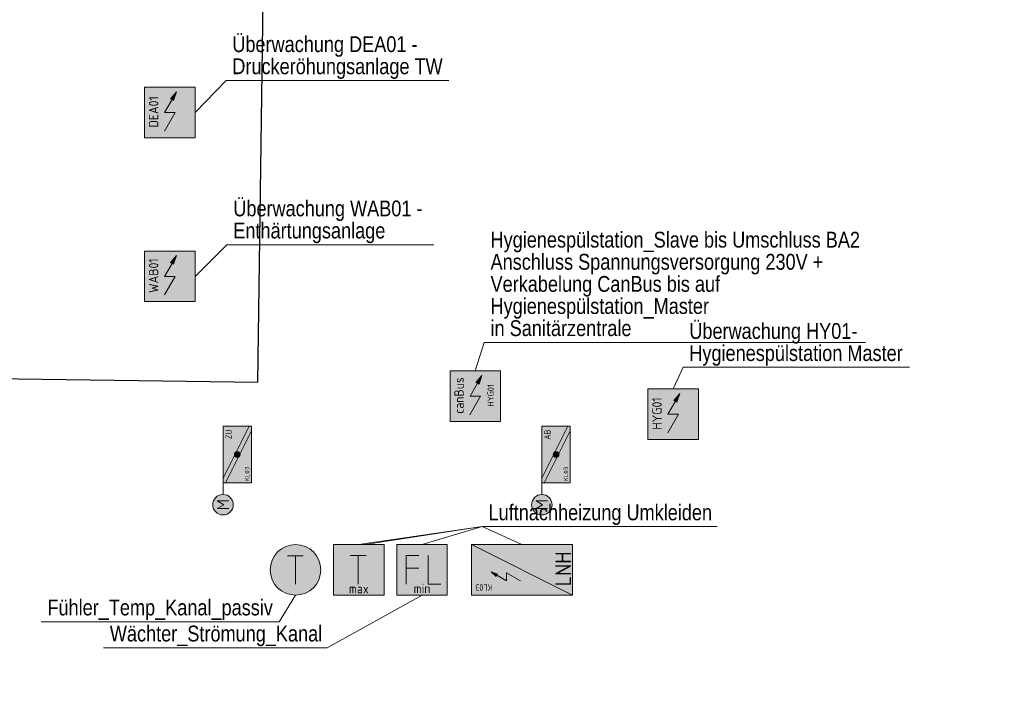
# Model space of a CAD drawing. Header units: metres. Extents: x -13.3 to 22.4, y -10.6 to 32.8.
# Tile 9 of 10: x 0.7 to 8.5, y 22.2 to 27.6. Entities that reach past the tile are written whole.
import ezdxf
from ezdxf.enums import TextEntityAlignment as Align

# ---------------------------------------------------------------- set-up
doc = ezdxf.new("R2010")
doc.units = ezdxf.units.M
doc.header["$MEASUREMENT"] = 0
doc.layers.add('INTERN_Bemerkung', color=6, linetype='Continuous', lineweight=30, plot=False)
for name, color, linetype, lineweight in [('TRI_CONNPTS', 7, 'Continuous', 0), ('TRI_H3D', 7, 'Continuous', 0), ('ZWP_480_SYM_E0', 5, 'Continuous', 13), ('ZWP_480_SYM_E0_2D', 7, 'Continuous', 0), ('ZWP_480_SYM_E0_3D', 7, 'Continuous', 0), ('ZWP_480_SYM_SCHWARZ', 7, 'Continuous', 13), ('ZWP_480_TEXT_1_50_TOP', 7, 'Continuous', 0)]:
    doc.layers.add(name, color=color, linetype=linetype, lineweight=lineweight)
doc.layers.get('TRI_CONNPTS').off()
doc.layers.get('TRI_H3D').off()
doc.styles.add('ip000', font='isocp.shx')
doc.styles.add('Style-isocp', font='isocp.shx')
doc.styles.add('ZWP_1 200', font='ARIALN.TTF', dxfattribs={"height": 0.5})
doc.styles.add('ZWP_1 50', font='ARIALN.TTF', dxfattribs={"height": 0.125})

# ---------------------------------------------------------------- blocks, each defined once
blk = doc.blocks.new('ZWP_480_Luftnachheizer_elektrisch_1')
at = {"lineweight": 13, "extrusion": (0, 0, -1)}
blk.add_hatch(color=5, dxfattribs=at).paths.add_polyline_path([(0.03345829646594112, 0.1924991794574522), (0.01618653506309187, 0.2443067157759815), (0.05210038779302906, 0.2031663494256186), (0.0427793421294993, 0.1978327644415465)])
at = {"color": 5, "lineweight": 13}
for p, q in [((0.1999999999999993, 0.4000000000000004), (-0.2000000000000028, -0.4000000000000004)), ((-0.08678236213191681, 0.120932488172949), (-0.04277934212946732, 0.1978327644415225)), ((-0.08733706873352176, 0.01069564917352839), (-0.02425857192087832, 0.120932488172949)), ((-0.08678236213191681, 0.120932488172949), (-0.02425857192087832, 0.120932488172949))]:
    blk.add_line(p, q, dxfattribs=at)
at = {"color": 5, "lineweight": 13, "flags": 128}
for points in [[(-0.2000000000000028, 0.4000000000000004), (0.1999999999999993, 0.4000000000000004), (0.1999999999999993, -0.4000000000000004), (-0.2000000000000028, -0.4000000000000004)], [(-0.05210038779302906, 0.2031663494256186), (-0.01618653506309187, 0.2443067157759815), (-0.03345829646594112, 0.1924991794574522), (-0.0427793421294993, 0.1978327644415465)]]:
    blk.add_lwpolyline(points, close=True, dxfattribs=at)
at = {"color": 254, "lineweight": 13, "extrusion": (0, 0, -1)}
blk.add_solid([(0.2000000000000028, 0.4000000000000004), (-0.1999999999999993, 0.4000000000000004), (0.2000000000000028, -0.4000000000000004), (-0.1999999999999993, -0.4000000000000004)], dxfattribs=at)
at = {"insert": (-0.1646288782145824, 0.3690726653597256), "char_height": 0.18, "attachment_point": 3, "rotation": 89.99999999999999, "style": 'ZWP_1 200'}
blk.add_mtext('\\Fisocp;\\Q0;\\H0.277778x;KL03', dxfattribs=at)
at = {"insert": (0.008050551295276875, -0.3266298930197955), "char_height": 0.125, "attachment_point": 5, "style": 'ZWP_1 200'}
blk.add_mtext('\\Fisocp;\\Q0;LNH', dxfattribs=at)
blk = doc.blocks.new('ZWP_480_Luftnachheizer_elektrisch')
at = {"layer": 'ZWP_480_SYM_E0_2D', "rotation": 90}
blk.add_blockref('ZWP_480_Luftnachheizer_elektrisch_1', (0, 0), dxfattribs=at)
blk = doc.blocks.new('*U45')
at = {"color": 5, "linetype": 'Continuous', "lineweight": 13}
blk.add_line((-0.05004683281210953, 0.01250410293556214), (0.04995316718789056, 0.01250410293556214), dxfattribs=at)
at = {"color": 5, "linetype": 'Continuous', "lineweight": 13, "flags": 128}
blk.add_lwpolyline([(-0.05004683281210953, -0.1124958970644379), (-0.05004683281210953, 0.1125041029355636), (0.04995316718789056, 0.1125041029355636)], dxfattribs=at)
blk = doc.blocks.new('ZWP_480_Waechter_Strömung_1')
at = {"color": 5, "lineweight": 13, "flags": 128}
blk.add_lwpolyline([(-0.2000000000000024, 0.2000357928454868), (0.2000000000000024, 0.2000357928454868), (0.2000000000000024, -0.1999642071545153), (-0.2000000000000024, -0.1999642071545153)], close=True, dxfattribs=at)
at = {"color": 5, "linetype": 'Continuous', "lineweight": 13, "flags": 128}
blk.add_lwpolyline([(0.04940316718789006, 0.1124541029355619), (0.04940316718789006, -0.1125458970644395), (0.1494031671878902, -0.1125458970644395)], dxfattribs=at)
at = {"color": 254, "lineweight": 13, "extrusion": (0, 0, -1)}
blk.add_solid([(0.2000000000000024, 0.2000357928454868), (-0.2000000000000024, 0.2000357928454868), (0.2000000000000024, -0.1999642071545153), (-0.2000000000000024, -0.1999642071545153)], dxfattribs=at)
at = {"color": 5, "linetype": 'Continuous', "lineweight": 13}
blk.add_blockref('*U45', (-0.07555000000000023, -5.000000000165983e-05), dxfattribs=at)
at = {"color": 7, "linetype": 'Continuous', "style": 'Style-isocp'}
blk.add_text('min', height=0.075, dxfattribs=at).set_placement((0, -0.1097619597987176), align=Align.TOP_CENTER)
blk = doc.blocks.new('ZWP_480_Waechter_Strömung')
at = {"layer": 'ZWP_480_SYM_E0', "color": 5, "lineweight": 13}
blk.add_blockref('ZWP_480_Waechter_Strömung_1', (0, 0), dxfattribs=at)
blk = doc.blocks.new('_T3D___5')
at = {"layer": 'ZWP_480_TEXT_1_50_TOP', "linetype": 'Continuous'}
for p, q in [((4.37723943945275, 23.57621745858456, -0.7329906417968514), (6.234478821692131, 23.57621745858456, -0.7329906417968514)), ((4.377239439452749, 23.57621745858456, -0.7329906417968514), (4.691245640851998, 23.43403923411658, -0.7329906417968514))]:
    blk.add_line(p, q, dxfattribs=at)
at = {"layer": 'ZWP_480_TEXT_1_50_TOP', "linetype": 'Continuous', "style": 'ZWP_1 50'}
blk.add_text('Luftnachheizung Umkleiden', height=0.125, dxfattribs=at).set_placement((4.427239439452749, 23.75121745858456, -0.7329906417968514), align=Align.TOP_LEFT)
blk = doc.blocks.new('_T3D___6')
at = {"layer": 'ZWP_480_TEXT_1_50_TOP', "linetype": 'Continuous'}
for q in [(3.901358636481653, 23.43403923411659, -0.7329906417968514), (6.234478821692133, 23.57621745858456, -0.7329906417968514)]:
    blk.add_line((4.37723943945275, 23.57621745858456, -0.7329906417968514), q, dxfattribs=at)
at = {"layer": 'ZWP_480_TEXT_1_50_TOP', "linetype": 'Continuous', "style": 'ZWP_1 50'}
blk.add_text('Luftnachheizung Umkleiden', height=0.125, dxfattribs=at).set_placement((4.42723943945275, 23.75121745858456, -0.7329906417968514), align=Align.TOP_LEFT)
blk = doc.blocks.new('_T3D___7')
at = {"layer": 'ZWP_480_TEXT_1_50_TOP', "linetype": 'Continuous'}
for q in [(3.451354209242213, 23.43401548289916, -0.7329899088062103), (6.234474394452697, 23.57619370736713, -0.7329899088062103)]:
    blk.add_line((4.377235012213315, 23.57619370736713, -0.7329899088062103), q, dxfattribs=at)
at = {"layer": 'ZWP_480_TEXT_1_50_TOP', "linetype": 'Continuous', "style": 'ZWP_1 50'}
blk.add_text('Luftnachheizung Umkleiden', height=0.125, dxfattribs=at).set_placement((4.427235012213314, 23.75119370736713, -0.7329899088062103), align=Align.TOP_LEFT)
blk = doc.blocks.new('_T3D___8')
at = {"layer": 'ZWP_480_TEXT_1_50_TOP', "linetype": 'Continuous'}
for q in [(3.357086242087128, 23.19652705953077, -0.7256607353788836), (6.190206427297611, 23.33870528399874, -0.7256607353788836)]:
    blk.add_line((4.332967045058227, 23.33870528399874, -0.7256607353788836), q, dxfattribs=at)
at = {"layer": 'ZWP_480_TEXT_1_50_TOP', "linetype": 'Continuous', "style": 'ZWP_1 50'}
blk.add_text('Luftnachheizung Umkleiden', height=0.125, dxfattribs=at).set_placement((4.382967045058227, 23.51370528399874, -0.7256607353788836), align=Align.TOP_LEFT)
blk = doc.blocks.new('ZWP_480_Autarke_Anlage_klein_1')
at = {"lineweight": 13, "extrusion": (0, 0, -1)}
blk.add_hatch(color=5, dxfattribs=at).paths.add_polyline_path([(-0.02941622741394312, -0.1045777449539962), (-0.05244524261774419, -0.03550102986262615), (-0.004560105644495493, -0.09035485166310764), (-0.01698816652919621, -0.09746629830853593)])
at = {"color": 5, "lineweight": 13}
for p, q in [((-0.0416825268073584, -0.2000000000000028), (0.0169881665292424, -0.0974662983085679)), ((-0.04242213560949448, -0.3469824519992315), (0.04168252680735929, -0.2000000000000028)), ((-0.0416825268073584, -0.2000000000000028), (0.04168252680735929, -0.2000000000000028))]:
    blk.add_line(p, q, dxfattribs=at)
at = {"color": 5, "lineweight": 13, "flags": 128}
for points in [[(-0.2000000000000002, -0.4000000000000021), (-0.2000000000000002, 0), (0.2000000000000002, 0), (0.2000000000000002, -0.4000000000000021)], [(0.004560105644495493, -0.09035485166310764), (0.05244524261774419, -0.03550102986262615), (0.02941622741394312, -0.1045777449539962), (0.01698816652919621, -0.09746629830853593)]]:
    blk.add_lwpolyline(points, close=True, dxfattribs=at)
at = {"color": 254, "lineweight": 13, "extrusion": (0, 0, -1)}
blk.add_solid([(0.2000000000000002, -0.4000000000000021), (0.2000000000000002, 0), (-0.2000000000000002, -0.4000000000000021), (-0.2000000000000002, 0)], dxfattribs=at)
at = {"attachment_point": 5, "rotation": 89.99999999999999, "style": 'ZWP_1 200'}
for s, insert, char_height in [('\\Fisocp;\\Q0;\\H0.5x;canBus', (-0.1283730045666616, -0.1943750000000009), 0.15), ('\\Fisocp;\\Q0;\\H0.277778x;HYG01', (0.1213845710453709, -0.1932500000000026), 0.18)]:
    blk.add_mtext(s, dxfattribs=dict(at, insert=insert, char_height=char_height))
blk = doc.blocks.new('ZWP_480_Autarke_Anlage_klein')
at = {"layer": 'ZWP_480_SYM_E0_2D', "color": 5, "lineweight": 13}
blk.add_blockref('ZWP_480_Autarke_Anlage_klein_1', (0, 0), dxfattribs=at)
blk = doc.blocks.new('_T3D___13')
at = {"layer": 'ZWP_480_TEXT_1_50_TOP', "linetype": 'Continuous'}
for p, q in [((4.39310578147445, 25.0335966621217, 4.01), (4.322652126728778, 24.80768879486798, 4.01)), ((4.393105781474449, 25.0335966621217, 4.01), (7.406522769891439, 25.0335966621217, 4.01))]:
    blk.add_line(p, q, dxfattribs=at)
at = {"layer": 'ZWP_480_TEXT_1_50_TOP', "linetype": 'Continuous', "style": 'ZWP_1 50'}
for s, p in [('Hygienespülstation_Slave bis Umschluss BA2', (4.44310578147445, 25.9085966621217, 4.01)), ('Anschluss Spannungsversorgung 230V +', (4.44310578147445, 25.7335966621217, 4.01)), ('Verkabelung CanBus bis auf', (4.44310578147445, 25.5585966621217, 4.01)), ('Hygienespülstation_Master ', (4.44310578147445, 25.3835966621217, 4.01)), ('in Sanitärzentrale', (4.44310578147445, 25.2085966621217, 4.01))]:
    blk.add_text(s, height=0.125, dxfattribs=at).set_placement(p, align=Align.TOP_LEFT)
blk = doc.blocks.new('_T3D___34')
at = {"layer": 'ZWP_480_TEXT_1_50_TOP', "linetype": 'Continuous'}
for p, q in [((1.830984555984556, -0.1750000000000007), (1.961729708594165, 0.03500000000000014)), ((-0.05000000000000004, -0.1750000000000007), (1.830984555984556, -0.1750000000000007))]:
    blk.add_line(p, q, dxfattribs=at)
at = {"layer": 'ZWP_480_TEXT_1_50_TOP', "linetype": 'Continuous', "style": 'ZWP_1 50'}
blk.add_text('Fühler_Temp_Kanal_passiv', height=0.125, dxfattribs=at).set_placement((0, 0), align=Align.TOP_LEFT)
blk = doc.blocks.new('_T3D___35')
at = {"layer": 'ZWP_480_TEXT_1_50_TOP', "linetype": 'Continuous'}
for p, q in [((3.152194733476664, 22.61759603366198, -0.8329898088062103), (3.90135720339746, 23.03401644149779, -0.8329898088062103)), ((1.383082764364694, 22.61759603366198, -0.8329898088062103), (3.152194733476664, 22.61759603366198, -0.8329898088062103))]:
    blk.add_line(p, q, dxfattribs=at)
at = {"layer": 'ZWP_480_TEXT_1_50_TOP', "linetype": 'Continuous', "style": 'ZWP_1 50'}
blk.add_text('Wächter_Strömung_Kanal', height=0.125, dxfattribs=at).set_placement((1.433082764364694, 22.79259603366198, -0.8329898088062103), align=Align.TOP_LEFT)
blk = doc.blocks.new('ZWP_480_Autarke_Anlage_1_4')
at = {"lineweight": 13, "extrusion": (0, 0, -1)}
blk.add_hatch(color=256, dxfattribs=at).paths.add_polyline_path([(-0.02941622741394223, -0.1045777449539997), (-0.0524452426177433, -0.03550102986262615), (-0.004560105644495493, -0.09035485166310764), (-0.01698816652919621, -0.09746629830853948)])
at = {"lineweight": 13}
for p, q in [((-0.0416825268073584, -0.2000000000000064), (0.01698816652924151, -0.0974662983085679)), ((-0.04242213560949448, -0.3469824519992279), (0.04168252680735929, -0.2000000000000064)), ((-0.0416825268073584, -0.2000000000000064), (0.04168252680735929, -0.2000000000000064))]:
    blk.add_line(p, q, dxfattribs=at)
at = {"lineweight": 13, "flags": 128}
for points in [[(-0.2000000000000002, -0.4000000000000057), (-0.2000000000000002, -7.105427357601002e-15), (0.2000000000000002, -7.105427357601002e-15), (0.2000000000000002, -0.4000000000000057)], [(0.004560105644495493, -0.09035485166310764), (0.0524452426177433, -0.03550102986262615), (0.02941622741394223, -0.1045777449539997), (0.01698816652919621, -0.09746629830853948)]]:
    blk.add_lwpolyline(points, close=True, dxfattribs=at)
at = {"color": 254, "lineweight": 13}
blk.add_solid([(-0.2000000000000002, -0.4000000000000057), (-0.2000000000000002, -7.105427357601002e-15), (0.2000000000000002, -0.4000000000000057), (0.2000000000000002, -7.105427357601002e-15)], dxfattribs=at)
at = {"insert": (-0.1283730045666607, -0.194375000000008), "char_height": 0.15, "attachment_point": 5, "rotation": 89.99999999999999, "style": 'ZWP_1 200'}
blk.add_mtext('\\Fisocp;\\Q0;\\H0.5x;HYG01', dxfattribs=at)
blk = doc.blocks.new('_T3D___45')
at = {"layer": 'ZWP_480_TEXT_1_50_TOP', "linetype": 'Continuous'}
for q in [(-0.1275109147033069, -0.5212699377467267), (1.739478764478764, -0.3499999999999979)]:
    blk.add_line((-0.04999999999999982, -0.3499999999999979), q, dxfattribs=at)
at = {"layer": 'ZWP_480_TEXT_1_50_TOP', "linetype": 'Continuous', "style": 'ZWP_1 50'}
for s, p in [('Überwachung HY01- ', (0, 0)), ('Hygienespülstation Master', (0, -0.1750000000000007))]:
    blk.add_text(s, height=0.125, dxfattribs=at).set_placement(p, align=Align.TOP_LEFT)
blk = doc.blocks.new('ZWP_480_Autarke_Anlage_1_5')
at = {"lineweight": 13, "extrusion": (0, 0, -1)}
blk.add_hatch(color=256, dxfattribs=at).paths.add_polyline_path([(-0.02941622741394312, -0.1045777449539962), (-0.05244524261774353, -0.03550102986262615), (-0.004560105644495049, -0.09035485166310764), (-0.01698816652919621, -0.09746629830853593)])
at = {"lineweight": 13}
for p, q in [((-0.04168252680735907, -0.2000000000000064), (0.01698816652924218, -0.0974662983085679)), ((-0.0424221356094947, -0.3469824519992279), (0.04168252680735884, -0.2000000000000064)), ((-0.04168252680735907, -0.2000000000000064), (0.04168252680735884, -0.2000000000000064))]:
    blk.add_line(p, q, dxfattribs=at)
at = {"lineweight": 13, "flags": 128}
for points in [[(-0.2, -0.4000000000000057), (-0.2, -3.552713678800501e-15), (0.2, -3.552713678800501e-15), (0.2, -0.4000000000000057)], [(0.004560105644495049, -0.09035485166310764), (0.05244524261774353, -0.03550102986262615), (0.02941622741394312, -0.1045777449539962), (0.01698816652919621, -0.09746629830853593)]]:
    blk.add_lwpolyline(points, close=True, dxfattribs=at)
at = {"color": 254, "lineweight": 13, "extrusion": (0, 0, -1)}
blk.add_solid([(0.2, -0.4000000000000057), (0.2, -3.552713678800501e-15), (-0.2, -0.4000000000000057), (-0.2, -3.552713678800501e-15)], dxfattribs=at)
at = {"insert": (-0.128373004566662, -0.1943750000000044), "char_height": 0.15, "attachment_point": 5, "rotation": 89.99999999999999, "style": 'ZWP_1 200'}
blk.add_mtext('\\Fisocp;\\Q0;\\H0.5x;WAB01', dxfattribs=at)
blk = doc.blocks.new('_T3D___46')
at = {"layer": 'ZWP_480_TEXT_1_50_TOP', "linetype": 'Continuous'}
for q in [(-0.2938466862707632, -0.6038032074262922), (1.712065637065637, -0.3500000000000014)]:
    blk.add_line((-0.05000000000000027, -0.3500000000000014), q, dxfattribs=at)
at = {"layer": 'ZWP_480_TEXT_1_50_TOP', "linetype": 'Continuous', "style": 'ZWP_1 50'}
for s, p in [('Überwachung DEA01 - ', (0, 0)), ('Druckeröhungsanlage TW', (0, -0.1750000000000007))]:
    blk.add_text(s, height=0.125, dxfattribs=at).set_placement(p, align=Align.TOP_LEFT)
blk = doc.blocks.new('ZWP_480_Autarke_Anlage_1_6')
at = {"lineweight": 13, "extrusion": (0, 0, -1)}
blk.add_hatch(color=256, dxfattribs=at).paths.add_polyline_path([(-0.02941622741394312, -0.1045777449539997), (-0.05244524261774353, -0.03550102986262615), (-0.004560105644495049, -0.09035485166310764), (-0.01698816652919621, -0.09746629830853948)])
at = {"lineweight": 13}
for p, q in [((-0.04168252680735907, -0.2000000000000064), (0.01698816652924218, -0.0974662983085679)), ((-0.0424221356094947, -0.3469824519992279), (0.04168252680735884, -0.2000000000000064)), ((-0.04168252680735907, -0.2000000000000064), (0.04168252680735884, -0.2000000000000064))]:
    blk.add_line(p, q, dxfattribs=at)
at = {"lineweight": 13, "flags": 128}
for points in [[(-0.2, -0.4000000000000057), (-0.2, -7.105427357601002e-15), (0.2, -7.105427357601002e-15), (0.2, -0.4000000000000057)], [(0.004560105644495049, -0.09035485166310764), (0.05244524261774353, -0.03550102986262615), (0.02941622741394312, -0.1045777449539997), (0.01698816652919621, -0.09746629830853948)]]:
    blk.add_lwpolyline(points, close=True, dxfattribs=at)
at = {"color": 254, "lineweight": 13, "extrusion": (0, 0, -1)}
blk.add_solid([(0.2, -0.4000000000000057), (0.2, -7.105427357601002e-15), (-0.2, -0.4000000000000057), (-0.2, -7.105427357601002e-15)], dxfattribs=at)
at = {"insert": (-0.128373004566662, -0.194375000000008), "char_height": 0.15, "attachment_point": 5, "rotation": 89.99999999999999, "style": 'ZWP_1 200'}
blk.add_mtext('\\Fisocp;\\Q0;\\H0.5x;DEA01', dxfattribs=at)
blk = doc.blocks.new('_T3D___47')
at = {"layer": 'ZWP_480_TEXT_1_50_TOP', "linetype": 'Continuous'}
for q in [(-0.3015759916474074, -0.5997875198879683), (1.586100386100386, -0.3500000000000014)]:
    blk.add_line((-0.05000000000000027, -0.3500000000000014), q, dxfattribs=at)
at = {"layer": 'ZWP_480_TEXT_1_50_TOP', "linetype": 'Continuous', "style": 'ZWP_1 50'}
for s, p in [('Überwachung WAB01 - ', (0, 0)), ('Enthärtungsanlage', (0, -0.1750000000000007))]:
    blk.add_text(s, height=0.125, dxfattribs=at).set_placement(p, align=Align.TOP_LEFT)
blk = doc.blocks.new('ZWP_480_BSK_Motor_klein_L_1')
at = {"layer": 'ZWP_480_SYM_E0_2D', "lineweight": 13}
h = blk.add_hatch(color=254, dxfattribs=at)
edge = h.paths.add_edge_path()
edge.add_arc((-0.3971249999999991, 0.1125), 0.081, 0, 360)
h = blk.add_hatch(color=5, dxfattribs=at)
edge = h.paths.add_edge_path()
edge.add_arc((0, 0), 0.02250000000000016, 0, 360)
h = blk.add_hatch(color=5, dxfattribs=at)
edge = h.paths.add_edge_path()
edge.add_arc((0, 0), 0.02250000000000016, 0, 360)
at = {"layer": 'ZWP_480_SYM_E0_2D', "color": 5, "lineweight": 13}
for p, q in [((-0.4273394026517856, 0.06683448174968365), (-0.4273394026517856, 0.1579594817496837)), ((-0.4273394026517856, 0.1579594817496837), (-0.3969644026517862, 0.1073344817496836)), ((-0.3969644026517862, 0.1073344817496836), (-0.3665894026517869, 0.1579594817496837)), ((-0.3665894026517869, 0.1579594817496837), (-0.3665894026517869, 0.06683448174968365)), ((-0.2249999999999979, 0.1125), (-0.3161249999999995, 0.1125)), ((-0.2249999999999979, 0.09363317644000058), (0.1872663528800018, -0.1125)), ((-0.1872663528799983, 0.1125), (0.2250000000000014, -0.09363317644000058))]:
    blk.add_line(p, q, dxfattribs=at)
at = {"layer": 'ZWP_480_SYM_E0_2D', "color": 5, "lineweight": 13, "flags": 128}
blk.add_lwpolyline([(0.2250000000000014, -0.1125), (0.2250000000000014, 0.1125), (-0.2249999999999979, 0.1125), (-0.2249999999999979, -0.1125)], close=True, dxfattribs=at)
at = {"layer": 'ZWP_480_SYM_E0_2D', "color": 5, "lineweight": 13}
blk.add_circle((-0.3971249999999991, 0.1125), 0.081, dxfattribs=at)
at = {"layer": 'ZWP_480_SYM_E0_2D', "color": 254, "lineweight": 13, "extrusion": (0, 0, -1)}
blk.add_solid([(-0.2250000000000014, -0.1125), (-0.2250000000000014, 0.1125), (0.2249999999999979, -0.1125), (0.2249999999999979, 0.1125)], dxfattribs=at)
at = {"layer": 'ZWP_480_SYM_E0_3D', "color": 5, "lineweight": 13}
blk.add_circle((0, 0), 0.02250000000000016, dxfattribs=at)
blk.add_circle((0, 0), 0.02250000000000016, dxfattribs=at)
at = {"layer": 'ZWP_480_SYM_E0_2D', "char_height": 0.10125, "style": 'ZWP_1 200'}
for s, insert, attachment_point in [('\\Fisocp;\\Q0;\\H0.493827x;ZU', (0.1982484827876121, 0.06779667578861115), 6), ('\\Fisocp;\\Q0;\\H0.345679x;KL03', (-0.211687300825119, -0.07808222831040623), 4)]:
    blk.add_mtext(s, dxfattribs=dict(at, insert=insert, attachment_point=attachment_point))
blk = doc.blocks.new('ZWP_480_BSK_Motor_klein_L')
at = {"layer": 'ZWP_480_SYM_E0_3D', "color": 5, "lineweight": 13, "rotation": 90}
blk.add_blockref('ZWP_480_BSK_Motor_klein_L_1', (0, 0), dxfattribs=at)
blk = doc.blocks.new('ZWP_480_BSK_Motor_klein_L_1_1')
at = {"layer": 'ZWP_480_SYM_E0_2D', "lineweight": 13}
h = blk.add_hatch(color=254, dxfattribs=at)
edge = h.paths.add_edge_path()
edge.add_arc((-0.3971249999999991, 0.1125000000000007), 0.081, 0, 360)
h = blk.add_hatch(color=5, dxfattribs=at)
edge = h.paths.add_edge_path()
edge.add_arc((0, 0), 0.02250000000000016, 0, 360)
h = blk.add_hatch(color=5, dxfattribs=at)
edge = h.paths.add_edge_path()
edge.add_arc((0, 0), 0.02250000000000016, 0, 360)
at = {"layer": 'ZWP_480_SYM_E0_2D', "color": 5, "lineweight": 13}
for p, q in [((-0.4273394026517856, 0.06683448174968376), (-0.4273394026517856, 0.1579594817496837)), ((-0.4273394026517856, 0.1579594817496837), (-0.3969644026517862, 0.1073344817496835)), ((-0.3969644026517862, 0.1073344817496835), (-0.3665894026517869, 0.1579594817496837)), ((-0.3665894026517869, 0.1579594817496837), (-0.3665894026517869, 0.06683448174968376)), ((-0.2249999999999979, 0.1125000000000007), (-0.3161249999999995, 0.1125000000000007)), ((-0.2249999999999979, 0.09363317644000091), (0.1872663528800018, -0.1124999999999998)), ((-0.1872663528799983, 0.1125000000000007), (0.2250000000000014, -0.09363317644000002))]:
    blk.add_line(p, q, dxfattribs=at)
at = {"layer": 'ZWP_480_SYM_E0_2D', "color": 5, "lineweight": 13, "flags": 128}
blk.add_lwpolyline([(0.2250000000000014, -0.1124999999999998), (0.2250000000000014, 0.1125000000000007), (-0.2249999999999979, 0.1125000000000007), (-0.2249999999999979, -0.1124999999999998)], close=True, dxfattribs=at)
at = {"layer": 'ZWP_480_SYM_E0_2D', "color": 5, "lineweight": 13}
blk.add_circle((-0.3971249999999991, 0.1125000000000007), 0.081, dxfattribs=at)
at = {"layer": 'ZWP_480_SYM_E0_2D', "color": 254, "lineweight": 13}
blk.add_solid([(0.2250000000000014, -0.1124999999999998), (0.2250000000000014, 0.1125000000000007), (-0.2249999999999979, -0.1124999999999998), (-0.2249999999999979, 0.1125000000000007)], dxfattribs=at)
at = {"layer": 'ZWP_480_SYM_E0_3D', "color": 5, "lineweight": 13}
blk.add_circle((0, 0), 0.02250000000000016, dxfattribs=at)
blk.add_circle((0, 0), 0.02250000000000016, dxfattribs=at)
at = {"layer": 'ZWP_480_SYM_E0_2D', "char_height": 0.10125, "style": 'ZWP_1 200'}
for s, insert, attachment_point in [('\\Fisocp;\\Q0;\\H0.493827x;AB', (0.1982484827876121, 0.06779667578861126), 6), ('\\Fisocp;\\Q0;\\H0.345679x;KL03', (-0.211687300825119, -0.07808222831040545), 4)]:
    blk.add_mtext(s, dxfattribs=dict(at, insert=insert, attachment_point=attachment_point))
blk = doc.blocks.new('ZWP_480_BSK_Motor_klein_L_2')
at = {"layer": 'ZWP_480_SYM_E0_3D', "color": 5, "lineweight": 13, "rotation": 90}
blk.add_blockref('ZWP_480_BSK_Motor_klein_L_1_1', (0, 0), dxfattribs=at)
blk = doc.blocks.new('*U18')
at = {"color": 5, "linetype": 'Continuous', "lineweight": 13}
for p, q in [((-0.06250469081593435, 0.1125252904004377), (0.06249530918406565, 0.1125252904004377)), ((-4.690815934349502e-06, -0.1124747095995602), (-4.690815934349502e-06, 0.1125252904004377))]:
    blk.add_line(p, q, dxfattribs=at)
blk = doc.blocks.new('ZWP_480_Fuehler_Temp_1')
at = {"lineweight": 13}
h = blk.add_hatch(color=254, dxfattribs=at)
edge = h.paths.add_edge_path()
edge.add_arc((-0.01602534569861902, 3.579284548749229e-05), 0.2000000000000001, 0, 360)
at = {"color": 5, "lineweight": 13}
blk.add_circle((-0.01602534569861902, 3.579284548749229e-05), 0.2000000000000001, dxfattribs=at)
at = {"color": 5, "linetype": 'Continuous', "lineweight": 13}
blk.add_blockref('*U18', (-0.01704999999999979, -0.0004500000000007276), dxfattribs=at)
blk = doc.blocks.new('ZWP_480_Fuehler_Temp')
at = {"layer": 'ZWP_480_SYM_E0', "color": 5, "lineweight": 13}
blk.add_blockref('ZWP_480_Fuehler_Temp_1', (0, 0), dxfattribs=at)
blk = doc.blocks.new('*U220')
at = {"color": 5, "linetype": 'Continuous', "lineweight": 13}
for p, q in [((-0.06254549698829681, 0.1124776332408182), (0.06245450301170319, 0.1124776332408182)), ((-4.549698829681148e-05, -0.1125223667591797), (-4.549698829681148e-05, 0.1124776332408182))]:
    blk.add_line(p, q, dxfattribs=at)
blk = doc.blocks.new('ZWP_480_Waechter_Temp_1')
at = {"color": 5, "lineweight": 13, "flags": 128}
blk.add_lwpolyline([(-0.2000000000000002, 0.2000357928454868), (0.1999999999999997, 0.2000357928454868), (0.1999999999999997, -0.1999642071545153), (-0.2000000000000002, -0.1999642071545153)], close=True, dxfattribs=at)
at = {"color": 254, "lineweight": 13, "extrusion": (0, 0, -1)}
blk.add_solid([(0.2000000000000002, 0.2000357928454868), (-0.1999999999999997, 0.2000357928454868), (0.2000000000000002, -0.1999642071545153), (-0.1999999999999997, -0.1999642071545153)], dxfattribs=at)
at = {"color": 5, "linetype": 'Continuous', "lineweight": 13}
blk.add_blockref('*U220', (-0.00495000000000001, 5.815960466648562e-05), dxfattribs=at)
at = {"color": 7, "linetype": 'Continuous', "style": 'ip000'}
blk.add_text('max', height=0.075, dxfattribs=at).set_placement((-2.384226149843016e-11, -0.148971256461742), align=Align.MIDDLE_CENTER)
blk = doc.blocks.new('ZWP_480_Waechter_Temp')
at = {"layer": 'ZWP_480_SYM_E0', "color": 5, "lineweight": 13}
blk.add_blockref('ZWP_480_Waechter_Temp_1', (0, 0), dxfattribs=at)

msp = doc.modelspace()

# ---------------------------------------------------------------- linework, layer by layer
at = {"layer": 'INTERN_Bemerkung', "flags": 128}
msp.add_lwpolyline([(-5.081273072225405, 10.76787478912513), (-3.062157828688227, 10.76787478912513), (-5.134759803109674, 11.44500362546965), (-5.180435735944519, 12.31315344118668), (-3.442744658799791, 12.36878214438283), (-3.840996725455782, 24.80910562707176), (2.602450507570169, 24.71973807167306), (2.675748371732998, 30.00455220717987), (8.505067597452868, 29.43471649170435), (2.183837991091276, 30.38971699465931)], dxfattribs=at)

# ---------------------------------------------------------------- block references
at = {"layer": 'TRI_CONNPTS'}
for name, p in [('ZWP_480_Autarke_Anlage_klein', (4.322652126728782, 24.80768879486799, -3.36)), ('ZWP_480_BSK_Motor_klein_L', (2.440501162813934, 24.14638332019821, -0.5010499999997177)), ('ZWP_480_BSK_Motor_klein_L_2', (4.961202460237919, 24.14638332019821, -0.5010499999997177)), ('ZWP_480_Fuehler_Temp', (2.917383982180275, 23.23400344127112, -0.8379906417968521)), ('ZWP_480_Waechter_Temp', (3.401358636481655, 23.23400344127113, -0.8384906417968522)), ('ZWP_480_Waechter_Strömung', (3.901358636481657, 23.23400344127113, -0.8379906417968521)), ('ZWP_480_Luftnachheizer_elektrisch', (4.691245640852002, 23.2340392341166, -0.837990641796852))]:
    msp.add_blockref(name, p, dxfattribs=at)
at = {"layer": 'TRI_H3D', "color": 7, "linetype": 'Continuous', "lineweight": 0}
for name, p in [('_T3D___46', (2.40156411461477, 27.45514789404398, -0.5)), ('_T3D___47', (2.409293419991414, 26.15585182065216, -0.5)), ('_T3D___13', (4.443105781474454e-20, 2.590859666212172e-19)), ('_T3D___45', (6.014718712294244, 25.18631168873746, -0.5)), ('_T3D___8', (0.04427239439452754, 0.2375121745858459, -0.007329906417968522)), ('_T3D___7', (4.427239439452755e-06, 2.375121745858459e-05, -7.329906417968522e-07)), ('_T3D___6', (4.427239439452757e-15, 2.375121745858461e-14)), ('_T3D___5', (4.427239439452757e-15, 2.375121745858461e-14)), ('_T3D___34', (0.9396289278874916, 22.99903923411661, -0.8329906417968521)), ('_T3D___35', (1.433084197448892e-06, 2.279261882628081e-05, -8.329906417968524e-07))]:
    msp.add_blockref(name, p, dxfattribs=at)
at = {"layer": 'ZWP_480_SYM_SCHWARZ', "lineweight": 13}
for name, p in [('ZWP_480_Autarke_Anlage_1_6', (1.907717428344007, 27.05134468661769, -1.779999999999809)), ('ZWP_480_Autarke_Anlage_1_5', (1.907717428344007, 25.7560643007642, -1.779999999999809)), ('ZWP_480_Autarke_Anlage_1_4', (5.887207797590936, 24.66504175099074, -1.779999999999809))]:
    msp.add_blockref(name, p, dxfattribs=at)

doc.saveas('drawing.dxf')
